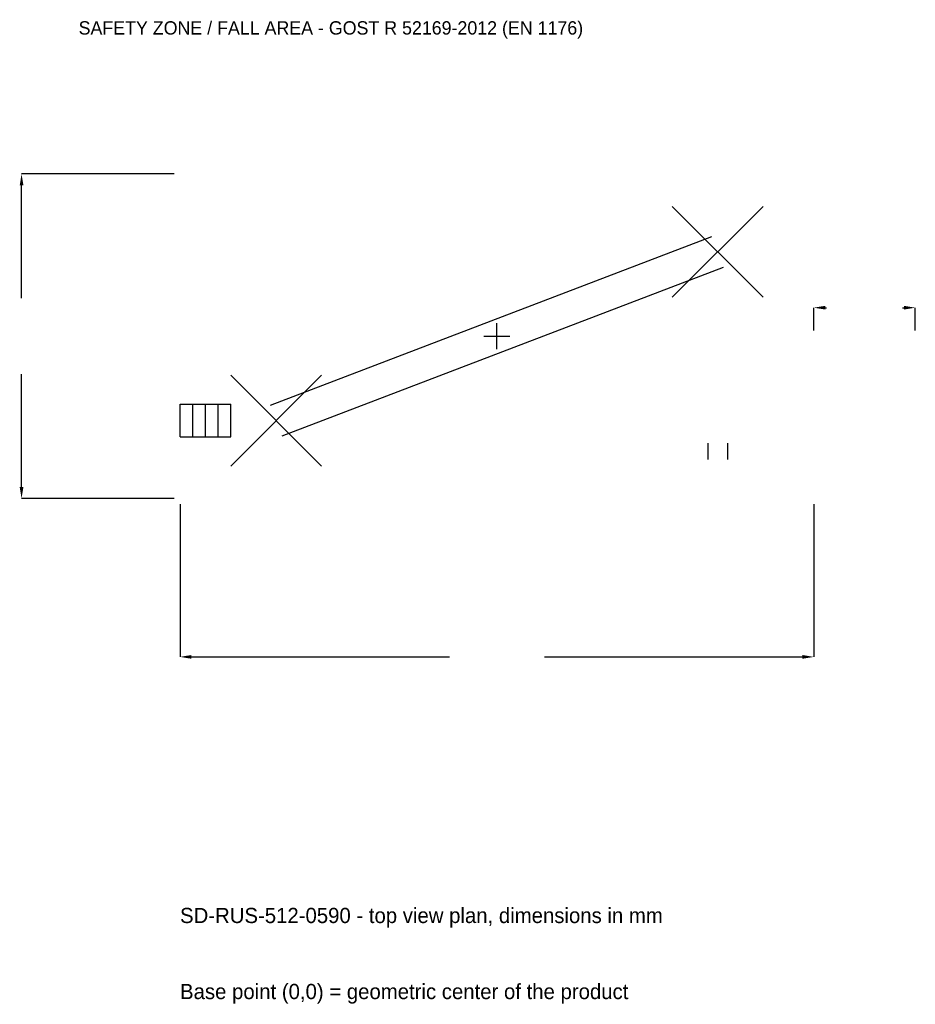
# Model space of a CAD drawing. Extents: x -9412 to 8250, y -13177 to 6243.
import ezdxf

# ---------------------------------------------------------------- set-up
doc = ezdxf.new("R2010")
doc.units = 0
for name, color, linetype in [('GP_MAF_zona_bezopasnosti', 1, 'Continuous'), ('ZSK_DANNYE', 3, 'Continuous'), ('ZSK_KONTUR', 7, 'Continuous'), ('ZSK_RAZMERY', 8, 'Continuous')]:
    doc.layers.add(name, color=color, linetype=linetype)
doc.dimstyles.new('ORION', dxfattribs={"dimtxt": 375, "dimasz": 225, "dimexe": 1.25, "dimexo": 112.5, "dimtad": 1, "dimcen": 2.5, "dimazin": 3, "dimtfac": 1, "dimtmove": 0, "dimatfit": 3})

# ---------------------------------------------------------------- blocks, each defined once
blk = doc.blocks.new('_CLOSEDFILLED')
at = {"color": 0, "linetype": 'BYBLOCK'}
blk.add_solid([(-1, 0.164), (0, 0), (-1, -0.164)], dxfattribs=at)
blk = doc.blocks.new('*D1')
for p, q in [((-6250, -3312.5), (-6250, -6325)), ((6250, -3312.5), (6250, -6325)), ((-6025, -6325), (-937.5, -6325)), ((937.5, -6325), (6025, -6325))]:
    blk.add_line(p, q)
at = {"layer": 'Defpoints'}
for p in [(-6250, -3200), (6250, -3200), (-6250, -6325)]:
    blk.add_point(p, dxfattribs=at)
at = {"layer": 'ZSK_RAZMERY', "xscale": 225, "yscale": 225, "rotation": 180}
blk.add_blockref('_CLOSEDFILLED', (-6250, -6325), dxfattribs=at)
at = {"layer": 'ZSK_RAZMERY', "xscale": 225, "yscale": 225}
blk.add_blockref('_CLOSEDFILLED', (6250, -6325), dxfattribs=at)
blk = doc.blocks.new('*D2')
for p, q in [((-6362.5, 3200), (-9375, 3200)), ((-9375, 750), (-9375, 2975)), ((-9375, -2975), (-9375, -750)), ((-6362.5, -3200), (-9375, -3200))]:
    blk.add_line(p, q)
at = {"layer": 'Defpoints'}
for p in [(-6250, 3200), (-9375, -3200), (-6250, -3200)]:
    blk.add_point(p, dxfattribs=at)
at = {"layer": 'ZSK_RAZMERY', "xscale": 225, "yscale": 225}
for p, rotation in [((-9375, 3200), 90), ((-9375, -3200), 270)]:
    blk.add_blockref('_CLOSEDFILLED', p, dxfattribs=dict(at, rotation=rotation))
blk = doc.blocks.new('*D3')
for p, q in [((6250, 112.5), (6250, 562.5)), ((6475, 562.5), (6500, 562.5)), ((8000, 562.5), (8025, 562.5)), ((8250, 112.5), (8250, 562.5))]:
    blk.add_line(p, q)
at = {"layer": 'Defpoints'}
for p in [(6250, 562.5), (6250, 0), (8250, 0)]:
    blk.add_point(p, dxfattribs=at)
at = {"layer": 'ZSK_RAZMERY', "xscale": 225, "yscale": 225, "rotation": 180}
blk.add_blockref('_CLOSEDFILLED', (6250, 562.5), dxfattribs=at)
at = {"layer": 'ZSK_RAZMERY', "xscale": 225, "yscale": 225}
blk.add_blockref('_CLOSEDFILLED', (8250, 562.5), dxfattribs=at)
blk = doc.blocks.new('B1')
at = {"layer": 'ZSK_KONTUR'}
for p, q in [((3458, 768), (5250, 2560)), ((3458, 2560), (5250, 768)), ((-4469.152, -1362.695), (4238.848, 1965.305)), ((-4238.848, -1965.305), (4469.152, 1362.695)), ((-5250, -2560), (-3458, -768)), ((-5250, -768), (-3458, -2560)), ((-6250, -1341.44), (-5250, -1341.44)), ((-6250, -1986.56), (-6250, -1341.44)), ((-6000, -1986.56), (-6000, -1341.44)), ((-5750, -1986.56), (-5750, -1341.44)), ((-5500, -1986.56), (-5500, -1341.44)), ((-5250, -1986.56), (-5250, -1341.44)), ((-6250, -1986.56), (-5250, -1986.56)), ((4160.464, -2112), (4160.464, -2434.56)), ((4547.536, -2112), (4547.536, -2434.56))]:
    blk.add_line(p, q, dxfattribs=at)
at = {"layer": 'ZSK_RAZMERY'}
for p, q in [((0, -256), (0, 256)), ((-256, 0), (256, 0))]:
    blk.add_line(p, q, dxfattribs=at)
at = {"layer": 'GP_MAF_zona_bezopasnosti', "color": 1}
blk.add_text('SAFETY ZONE / FALL AREA - GOST R 52169-2012 (EN 1176)', height=262.5, dxfattribs=at).set_placement((-8250, 5950))
at = {"layer": 'ZSK_RAZMERY'}
dim = blk.add_linear_dim(base=(-9375, -3200), p1=(-6250, -3200), p2=(-6250, 3200), angle=90, dimstyle='ORION', dxfattribs=at)
dim.commit()
dim.dimension.update_dxf_attribs({"geometry": '*D2', "text_midpoint": (-9375, 0)})
for base, p1, p2, picture, middle in [((6250, 562.5), (6250, 0), (8250, 0), '*D3', (7250, 562.5)), ((-6250, -6325), (-6250, -3200), (6250, -3200), '*D1', (0, -6325))]:
    dim = blk.add_linear_dim(base=base, p1=p1, p2=p2, dimstyle='ORION', dxfattribs=at)
    dim.commit()
    dim.dimension.update_dxf_attribs({"geometry": picture, "text_midpoint": middle})

msp = doc.modelspace()

# ---------------------------------------------------------------- block references
msp.add_blockref('B1', (0, 0))

# ---------------------------------------------------------------- texts
at = {"layer": 'ZSK_DANNYE', "color": 3}
msp.add_text('SD-RUS-512-0590 - top view plan, dimensions in mm', height=300, dxfattribs=at).set_placement((-6250, -11575))
at = {"layer": 'ZSK_DANNYE', "color": 7}
msp.add_text('Base point (0,0) = geometric center of the product', height=300, dxfattribs=at).set_placement((-6250, -13075))

doc.saveas('drawing.dxf')
